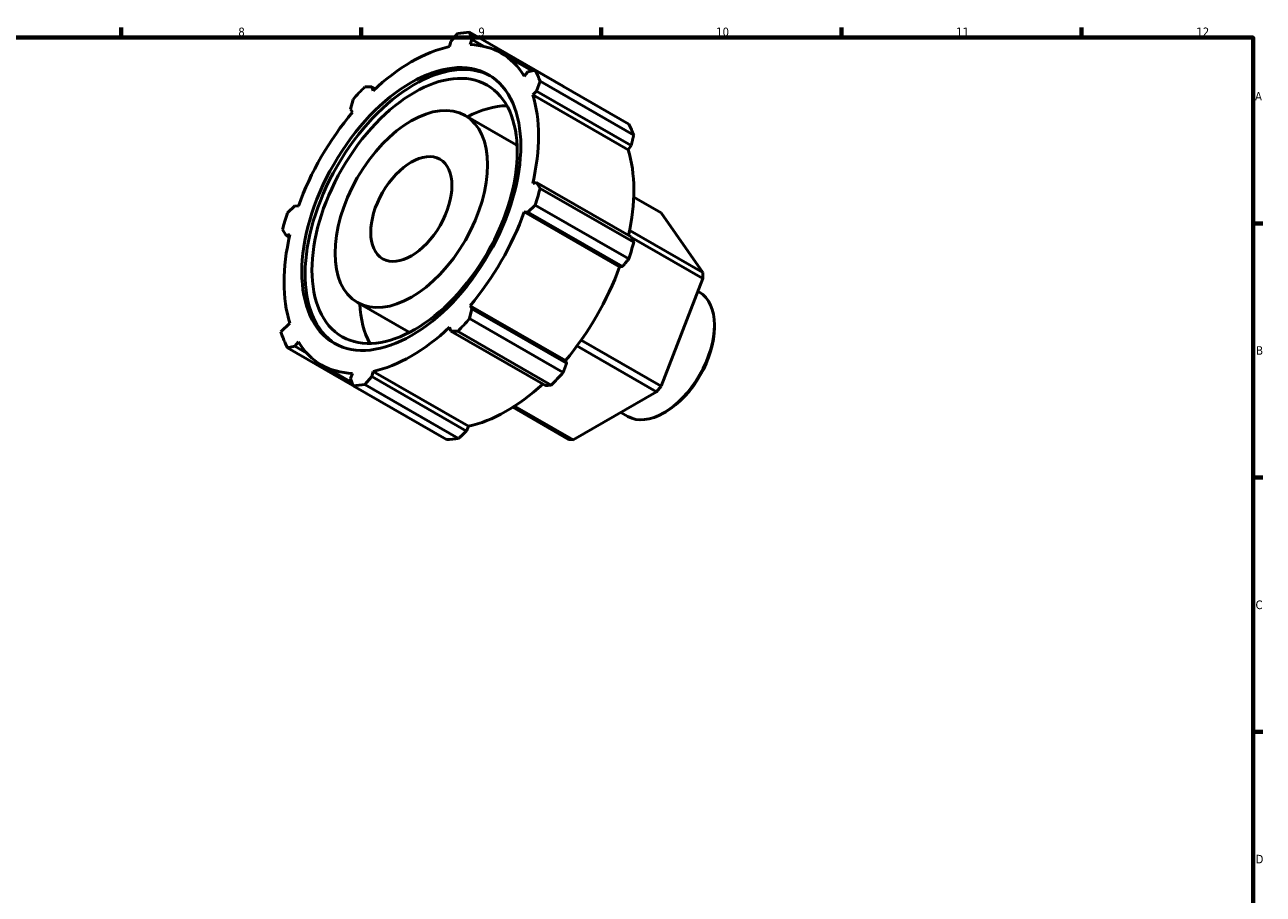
# Model space of a CAD drawing. Header units: millimetres. Extents: x 0 to 925, y 0 to 594.
# Tile 4 of 4: x 462 to 824, y 324 to 578. Entities that reach past the tile are written whole.
import ezdxf

# ---------------------------------------------------------------- set-up
doc = ezdxf.new("R2010")
doc.units = ezdxf.units.MM
doc.layers.add('Border (ISO)', color=7, linetype='Continuous', lineweight=70)
doc.layers.add('Visible (ISO)', color=7, linetype='Continuous', lineweight=50)
doc.styles.add('Note Text (ISO)', font='tahoma.ttf')

# ---------------------------------------------------------------- blocks, each defined once
blk = doc.blocks.new('Borders Default Border')
at = {"layer": 'Border (ISO)'}
for p, q in [((490.58, 574), (490.58, 576.9)), ((560.67, 574), (560.67, 576.9)), ((630.75, 574), (630.75, 576.9)), ((700.83, 574), (700.83, 576.9)), ((770.92, 574), (770.92, 576.9)), ((821, 519.75), (823.9, 519.75)), ((821, 445.5), (823.9, 445.5)), ((821, 371.25), (823.9, 371.25))]:
    blk.add_line(p, q, dxfattribs=at)
at = {"layer": 'Border (ISO)', "flags": 128}
blk.add_lwpolyline([(20, 20), (20, 574), (821, 574), (821, 20), (20, 20)], dxfattribs=at)
at = {"layer": 'Border (ISO)', "color": 232, "true_color": 0xca0064, "char_height": 2.5, "attachment_point": 7, "style": 'Note Text (ISO)'}
for s, insert in [('8', (524.81, 574.34)), ('9', (594.88, 574.35)), ('10', (664.29, 574.35)), ('11', (734.37, 574.4)), ('12', (804.46, 574.4)), ('A', (821.59, 555.62)), ('B', (821.89, 481.38)), ('C', (821.73, 407.08)), ('D', (821.73, 332.88))]:
    blk.add_mtext(s, dxfattribs=dict(at, insert=insert))

msp = doc.modelspace()

# ---------------------------------------------------------------- linework, layer by layer
at = {"layer": 'Visible (ISO)'}
for p, q in [((586.842, 572.867), (588.836, 575.187)), ((592.324, 575.525), (593.018, 573.466)), ((619.647, 559.791), (592.324, 575.525)), ((586.842, 572.867), (586.481, 571.338)), ((592.465, 571.918), (593.018, 573.466)), ((593.018, 573.466), (596.609, 571.398)), ((610.591, 564.251), (601.53, 569.469)), ((609.328, 564.001), (608.265, 562.749)), ((609.328, 564.001), (611.455, 564.423)), ((611.455, 564.423), (638.778, 548.689)), ((612.9, 561.222), (611.887, 558.333)), ((640.223, 545.488), (612.9, 561.222)), ((561.781, 559.607), (563.775, 559.584)), ((563.775, 559.584), (564.738, 559.03)), ((564.136, 558.47), (563.775, 559.584)), ((610.744, 557.258), (611.887, 558.333)), ((638.56, 541.24), (610.744, 557.258)), ((611.887, 558.333), (639.491, 542.436)), ((557.599, 553.069), (558.293, 555.928)), ((557.599, 553.069), (558.152, 552.159)), ((591.028, 551.232), (605.877, 542.68)), ((639.491, 542.436), (638.56, 541.24)), ((611.887, 531.664), (610.744, 531.422)), ((611.887, 531.664), (612.9, 529.941)), ((639.491, 515.768), (611.887, 531.664)), ((612.9, 529.941), (640.223, 514.207)), ((539.162, 522.792), (541.289, 524.819)), ((542.352, 524.791), (541.289, 524.819)), ((611.455, 525.077), (609.328, 523.049)), ((638.778, 509.343), (611.455, 525.077)), ((640.242, 527.371), (648.214, 522.78)), ((608.265, 523.077), (609.328, 523.049)), ((636.081, 507.059), (608.265, 523.077)), ((609.328, 523.049), (636.933, 507.153)), ((660.389, 505.41), (648.214, 522.78)), ((538.73, 516.205), (537.717, 517.927)), ((660.389, 505.41), (639.059, 517.693)), ((538.73, 516.205), (539.873, 516.446)), ((539.691, 515.651), (538.73, 516.205)), ((639.558, 515.625), (660.389, 503.63)), ((636.933, 507.153), (636.081, 507.059)), ((648.214, 472.237), (660.389, 503.63)), ((660.389, 503.63), (660.389, 505.41)), ((658.959, 499.944), (659.419, 499.679)), ((559.589, 496.637), (574.438, 488.086)), ((593.018, 494.799), (592.465, 495.71)), ((620.28, 479.692), (592.465, 495.71)), ((593.018, 494.799), (592.324, 491.94)), ((592.324, 491.94), (619.647, 476.206)), ((620.623, 478.903), (593.018, 494.799)), ((539.873, 490.611), (537.206, 488.102)), ((586.481, 489.398), (586.842, 488.284)), ((588.836, 488.262), (586.842, 488.284)), ((586.842, 488.284), (614.446, 472.388)), ((616.159, 472.528), (588.836, 488.262)), ((663.779, 489.37), (663.779, 490.053)), ((541.289, 483.868), (542.352, 485.12)), ((648.214, 472.237), (624.907, 485.659)), ((541.289, 483.868), (539.162, 483.445)), ((539.162, 483.445), (558.257, 472.449)), ((544.802, 481.844), (541.289, 483.868)), ((623.665, 483.948), (646.88, 470.579)), ((557.977, 473.28), (549.087, 478.4)), ((620.28, 479.692), (620.623, 478.903)), ((558.152, 475.95), (557.599, 474.403)), ((558.293, 472.343), (557.599, 474.403)), ((563.775, 475.001), (561.781, 472.681)), ((563.775, 475.001), (564.136, 476.53)), ((591.38, 459.105), (563.775, 475.001)), ((591.952, 460.512), (564.136, 476.53)), ((585.616, 456.609), (558.293, 472.343)), ((561.781, 472.681), (589.103, 456.947)), ((622.531, 456.557), (646.88, 470.579)), ((646.88, 470.579), (648.214, 472.237)), ((622.531, 456.557), (605.459, 466.388)), ((604.928, 466.048), (621.197, 456.679)), ((636.425, 464.558), (638.505, 463.361)), ((649.61, 464.764), (649.019, 464.421)), ((591.952, 460.512), (591.38, 459.105)), ((621.197, 456.679), (622.531, 456.557))]:
    msp.add_line(p, q, dxfattribs=at)
for centre, major_axis, start_param, end_param in [((575.308, 523.934), (28.195, 48.962), 0.3435016, 0.4380292), ((575.308, 523.934), (-26.222, -45.535), 3.6196245, 4.2304897), ((575.308, 523.934), (26.222, 45.535), 5.975819, 6.5866842), ((576.275, 523.377), (-22.556, -39.17), 3.1629462, 6.2618317), ((575.308, 523.934), (28.195, 48.962), 5.8412887, 5.9358163), ((575.308, 523.934), (28.195, 48.962), 1.1288997, 1.2234273), ((575.308, 523.934), (26.222, 45.535), 5.1904208, 5.8012861), ((590.158, 515.383), (21.146, 36.721), 0.3330993, 0.7327124), ((575.308, 523.934), (-26.222, -45.535), 4.4050227, 5.0158879), ((602.631, 508.2), (28.195, 48.962), 5.8412887, 5.9358163), ((590.158, 515.383), (15.72, 27.297), 6.2628546, 6.2831853), ((603.124, 507.916), (-26.222, -45.535), 2.0656152, 2.6596934), ((575.308, 523.934), (-28.195, -48.962), 1.9142979, 2.0088255), ((575.308, 523.934), (28.195, 48.962), 1.9142979, 2.0088255), ((575.308, 523.934), (26.222, 45.535), 4.4050227, 5.0158879), ((575.308, 523.934), (-26.222, -45.535), 5.1904208, 5.8012861), ((602.631, 508.2), (-28.195, -48.962), 1.9142979, 2.0088255), ((603.124, 507.916), (-26.222, -45.535), 1.26343, 1.8742952), ((648.962, 481.52), (10.457, 18.159), 3.1415927, 6.2831853), ((590.158, 515.383), (-21.146, -36.721), 5.5504729, 5.950086), ((575.308, 523.934), (-28.195, -48.962), 1.1288997, 1.2234273), ((575.308, 523.934), (-28.195, -48.962), 5.8012861, 5.9358163), ((575.308, 523.934), (26.222, 45.535), 3.6196245, 4.2304897), ((590.158, 515.383), (-15.72, -27.297), 0, 0.0203307), ((649.555, 481.179), (10.039, 17.433), 3.9289245, 5.4958534), ((575.308, 523.934), (-26.222, -45.535), 5.975819, 6.5866842), ((602.631, 508.2), (-28.195, -48.962), 1.1288997, 1.2234273), ((575.308, 523.934), (-28.195, -48.962), 0.3435016, 0.4380292), ((603.124, 507.916), (-26.222, -45.535), 0.4780318, 1.0719493), ((602.631, 508.2), (-28.195, -48.962), 0.3435016, 0.4380292)]:
    msp.add_ellipse(centre, major_axis=major_axis, ratio=0.5780931, start_param=start_param, end_param=end_param, dxfattribs=at)
for centre, major_axis in [((575.308, 523.934), (22.556, 39.17)), ((576.275, 523.377), (21.146, 36.721)), ((575.308, 523.934), (15.72, 27.297)), ((575.308, 523.934), (8.366, 14.527))]:
    msp.add_ellipse(centre, major_axis=major_axis, ratio=0.5780931, dxfattribs=at)
for points, weights in [([(619.697, 559.677), (619.672, 559.734), (619.647, 559.791)], [1.00025284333, 1.00012745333, 1]), ([(639.491, 542.436), (639.852, 543.93), (640.223, 545.488)], [1.00424912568, 1.00253159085, 1]), ([(640.223, 514.207), (639.852, 515.002), (639.491, 515.768)], [1, 1.00253159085, 1.00424912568]), ([(636.933, 507.153), (637.839, 508.224), (638.778, 509.343)], [1.00424912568, 1.00253159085, 1]), ([(619.647, 476.206), (620.147, 477.58), (620.623, 478.903)], [1, 1.00253159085, 1.00424912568]), ([(614.446, 472.388), (615.288, 472.455), (616.159, 472.528)], [1.00424912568, 1.00253159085, 1]), ([(589.103, 456.947), (590.268, 458.047), (591.38, 459.105)], [1, 1.00253159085, 1.00424912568])]:
    msp.add_rational_spline(points, weights, degree=2, dxfattribs=at)

# ---------------------------------------------------------------- block references
msp.add_blockref('Borders Default Border', (0, 0))

doc.saveas('drawing.dxf')
